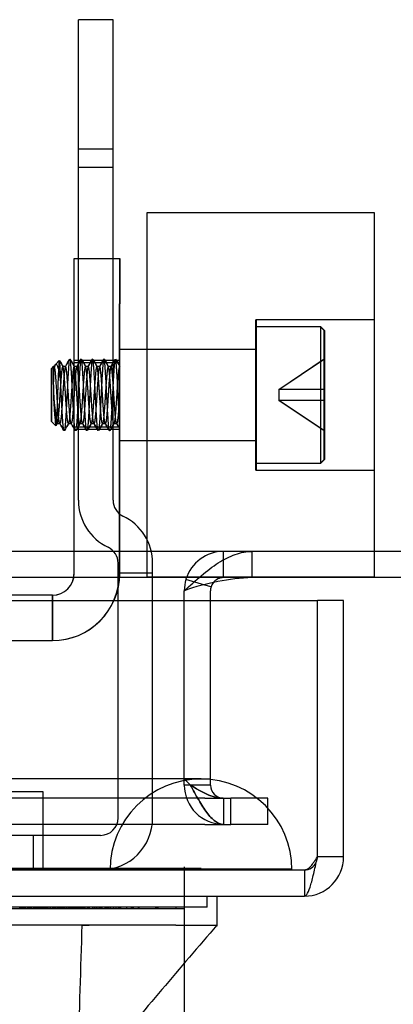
# Model space of a CAD drawing. Header units: inches. Extents: x 1 to 240, y -1 to 159.
# Tile 61 of 111: x 79.91 to 80.94, y 137.38 to 140.08. Entities that reach past the tile are written whole.
import ezdxf
from ezdxf.enums import TextEntityAlignment as Align
from ezdxf.lldxf.tags import DXFTag

# ---------------------------------------------------------------- set-up
doc = ezdxf.new("R2010")
doc.units = ezdxf.units.IN
doc.header["$MEASUREMENT"] = 0
for name, color, linetype in [('COM43543', 7, 'Continuous'), ('COM43575', 7, 'Continuous'), ('COM54932', 7, 'Continuous'), ('COM56175', 7, 'Continuous'), ('COM70219', 7, 'Continuous'), ('COM70657-14', 7, 'Continuous'), ('Default', 7, 'Continuous'), ('HAN13060', 7, 'Continuous'), ('HAN_NUT', 7, 'Continuous'), ('LAB20180', 7, 'Continuous'), ('ROL87452', 7, 'Continuous'), ('SCS86714', 7, 'Continuous')]:
    doc.layers.add(name, color=color, linetype=linetype)
doc.styles.add('SEACAD_Times_New_Roman', font='times.ttf')
tags = doc.linetypes.add('HIDDEN2', pattern=[0.1875, 0.125, -0.0625]).pattern_tags.tags
tags[6:7] = [DXFTag(74, 4), DXFTag(75, 0), DXFTag(340, '0'), DXFTag(46, 0.0), DXFTag(50, 0.0), DXFTag(44, 0.0), DXFTag(45, 0.0)]
tags[4:5] = [DXFTag(74, 4), DXFTag(75, 0), DXFTag(340, '0'), DXFTag(46, 0.0), DXFTag(50, 0.0), DXFTag(44, 0.0), DXFTag(45, 0.0)]
doc.dimstyles.new('HAMMOND_(STH_-_240x160)', dxfattribs={"dimtxt": 1, "dimasz": 1.25, "dimexe": 0.5, "dimexo": 0.5, "dimgap": 0.25, "dimtad": 0, "dimtih": 1, "dimtoh": 1, "dimzin": 0, "dimdsep": 46, "dimtxsty": 'SEACAD_Times_New_Roman', "dimblk1": '_SE_FILLED', "dimblk2": '_SE_FILLED', "dimsah": 1, "dimcen": 0.5, "dimadec": 0, "dimazin": 0, "dimtfac": 0.8, "dimtofl": 0, "dimtmove": 0, "dimatfit": 3, "dimfxl": 1, "dimtolj": 1, "dimtzin": 0, "dimarcsym": 0})

# ---------------------------------------------------------------- blocks, each defined once
blk = doc.blocks.new('SE4')
at = {"layer": 'COM43543', "color": 7, "linetype": 'HIDDEN2'}
for p, q in [((82.9288, 138.6197), (51.872, 138.6197)), ((80.5526, 138.5477), (80.5526, 138.6197)), ((80.3657, 137.9947), (80.3657, 138.4845)), ((80.3827, 137.9777), (80.3657, 137.9947)), ((80.4219, 137.9417), (53.0596, 137.9417)), ((80.4219, 137.9417), (80.4939, 137.9417)), ((80.4737, 137.9417), (80.4737, 137.8697)), ((80.4939, 137.8697), (80.4939, 137.9417)), ((80.4219, 137.8697), (53.0596, 137.8697)), ((80.4219, 137.8697), (80.4939, 137.8697))]:
    blk.add_line(p, q, dxfattribs=at)
at = {"layer": 'COM43543', "color": 7, "linetype": 'Continuous'}
for p, q in [((82.9288, 138.5477), (51.872, 138.5477)), ((80.3657, 138.4845), (80.3657, 138.5117))]:
    blk.add_line(p, q, dxfattribs=at)
blk.add_arc((80.5754, 137.9261), 0.622, 92.1027, 109.7042, dxfattribs=at)
at = {"layer": 'COM43543', "color": 7, "linetype": 'HIDDEN2'}
for points, knots in [([(80.3657, 138.5117), (80.3813, 138.5258), (80.3969, 138.5399), (80.428, 138.566), (80.4436, 138.578), (80.4747, 138.598), (80.4903, 138.606), (80.5214, 138.6168), (80.537, 138.6197), (80.5526, 138.6197)], [0, 0, 0, 0, 0.25, 0.25, 0.5, 0.5, 0.75, 0.75, 1, 1, 1, 1]), ([(80.4728, 137.8697), (80.4653, 137.8699), (80.4578, 137.8729), (80.4428, 137.8839), (80.4353, 137.8919), (80.4202, 137.9119), (80.4127, 137.9238), (80.3977, 137.9497), (80.3902, 137.9637), (80.3827, 137.9777)], [0, 0, 0, 0, 0.25, 0.25, 0.5, 0.5, 0.75, 0.75, 1, 1, 1, 1]), ([(80.4728, 137.9417), (80.4578, 137.9418), (80.4428, 137.9458), (80.4127, 137.959), (80.3977, 137.9683), (80.3827, 137.9777)], [0, 0, 0, 0, 0.5, 0.5, 1, 1, 1, 1]), ([(80.3827, 137.9777), (80.3902, 137.9637), (80.3977, 137.9497), (80.4127, 137.9238), (80.4202, 137.9119), (80.4353, 137.8919), (80.4428, 137.8839), (80.4578, 137.8729), (80.4653, 137.8699), (80.4728, 137.8697)], [0, 0, 0, 0, 0.25, 0.25, 0.5, 0.5, 0.75, 0.75, 1, 1, 1, 1]), ([(80.3827, 137.9777), (80.3977, 137.9683), (80.4127, 137.959), (80.4428, 137.9458), (80.4578, 137.9418), (80.4728, 137.9417)], [0, 0, 0, 0, 0.5, 0.5, 1, 1, 1, 1])]:
    blk.add_open_spline(points, degree=3, knots=knots, dxfattribs=at)
at = {"layer": 'COM43575', "color": 7, "linetype": 'HIDDEN2'}
for p, q in [((80.4737, 138.5477), (80.4737, 138.6197)), ((80.4225, 138.5271), (80.3703, 138.5429)), ((80.4377, 137.9947), (80.4377, 138.4845)), ((80.3657, 137.9777), (80.3657, 137.9947)), ((80.3657, 137.9947), (80.4377, 137.9947)), ((80.4377, 137.9777), (80.4377, 137.9947)), ((80.4377, 137.9777), (80.3657, 137.9777)), ((80.4737, 137.9417), (80.4737, 137.8697)), ((80.5189, 137.9417), (80.4939, 137.9417)), ((80.5957, 137.9417), (80.5189, 137.9417)), ((80.5957, 137.8697), (80.5957, 137.9417)), ((80.5189, 137.8697), (80.4939, 137.8697)), ((80.5957, 137.8697), (80.5189, 137.8697))]:
    blk.add_line(p, q, dxfattribs=at)
at = {"layer": 'COM43575', "color": 7, "linetype": 'Continuous'}
for p, q in [((80.4392, 138.5221), (80.4225, 138.5271)), ((80.4377, 138.4845), (80.4377, 138.5117))]:
    blk.add_line(p, q, dxfattribs=at)
at = {"layer": 'COM43575', "color": 7, "linetype": 'HIDDEN2'}
for centre, radius, start, end in [((80.4737, 138.5117), 0.108, 90, 163.1868), ((80.4737, 138.5117), 0.108, 163.1868, 180), ((80.4737, 138.5117), 0.036, 90, 142.7979), ((80.4737, 137.9777), 0.108, 180, 270), ((80.4737, 137.9777), 0.036, 180, 270)]:
    blk.add_arc(centre, radius, start, end, dxfattribs=at)
at = {"layer": 'COM43575', "color": 7, "linetype": 'Continuous'}
for start, end in [(163.1868, 180), (142.7979, 163.1868)]:
    blk.add_arc((80.4737, 138.5117), 0.036, start, end, dxfattribs=at)
at = {"layer": 'COM54932', "color": 7, "linetype": 'HIDDEN2'}
for p, q in [((80.0747, 138.76), (80.0747, 140.0805)), ((80.1697, 140.0805), (80.0747, 140.0805)), ((80.1697, 138.76), (80.1697, 140.0805)), ((80.1697, 139.7245), (80.0747, 139.7245)), ((80.1697, 139.6745), (80.0747, 139.6745)), ((80.1837, 137.8875), (80.1837, 138.5875)), ((80.2787, 137.8875), (80.2787, 138.5875)), ((80.2787, 138.5595), (80.1837, 138.5595)), ((80.1357, 137.8395), (79.1857, 137.8395)), ((79.9507, 137.7445), (79.9507, 137.8395))]:
    blk.add_line(p, q, dxfattribs=at)
for centre, radius, start, end in [((80.2177, 138.76), 0.143, 180, 244.5756), ((80.2177, 138.76), 0.048, 180, 244.5756), ((80.1357, 138.5875), 0.143, 0, 64.5756), ((80.1357, 138.5875), 0.048, 0, 64.5756), ((80.1357, 137.8875), 0.048, 270, 0), ((80.1357, 137.8875), 0.143, 270, 0)]:
    blk.add_arc(centre, radius, start, end, dxfattribs=at)
at = {"layer": 'COM56175', "color": 7, "linetype": 'HIDDEN2'}
for p, q in [((80.0627, 139.4245), (80.1877, 139.4245)), ((80.0627, 139.2995), (80.0627, 139.4245)), ((80.0632, 139.2995), (80.0632, 139.4245)), ((80.1877, 139.4245), (80.1882, 139.4245)), ((80.1877, 139.4245), (80.1877, 139.2995)), ((80.1882, 139.4245), (80.1882, 139.2995)), ((80.0627, 138.5595), (80.0627, 139.2995)), ((80.0632, 138.5595), (80.0632, 139.2995)), ((80.1877, 138.5595), (80.1877, 139.2995)), ((80.1882, 138.5595), (80.1882, 139.2995)), ((80.1877, 139.1445), (80.0627, 139.1445)), ((80.1877, 139.1375), (80.0627, 139.1375)), ((80.1882, 139.1445), (80.1877, 139.1445)), ((80.1882, 139.1375), (80.1877, 139.1375)), ((80.0627, 138.9615), (80.1877, 138.9615)), ((80.1877, 138.9545), (80.0627, 138.9545)), ((80.1877, 138.9615), (80.1882, 138.9615)), ((80.1882, 138.9545), (80.1877, 138.9545)), ((80.0027, 138.4995), (79.614, 138.4995)), ((80.0032, 138.4995), (80.0027, 138.4995)), ((80.0027, 138.4995), (80.0027, 138.3745)), ((80.0032, 138.4995), (80.0032, 138.3745)), ((79.614, 138.3745), (80.0027, 138.3745)), ((80.0027, 138.3745), (80.0032, 138.3745))]:
    blk.add_line(p, q, dxfattribs=at)
for centre, radius in [((80.0027, 138.5595), 0.185), ((80.0027, 138.5595), 0.06), ((80.0032, 138.5595), 0.185), ((80.0032, 138.5595), 0.06)]:
    blk.add_arc(centre, radius, 270, 0, dxfattribs=at)
at = {"layer": 'COM70219', "color": 7, "linetype": 'HIDDEN2'}
for p, q in [((80.1617, 137.9945), (53.3227, 137.9945)), ((80.4117, 137.9945), (80.1617, 137.9945)), ((80.1617, 137.7485), (53.3227, 137.7485)), ((80.1617, 137.7465), (53.3227, 137.7465)), ((80.1617, 137.7455), (53.3227, 137.7455)), ((80.4117, 137.7485), (80.1617, 137.7485)), ((80.6607, 137.7465), (80.1617, 137.7465)), ((80.6607, 137.7455), (80.1617, 137.7455)), ((80.1627, 137.7465), (80.4117, 137.7485)), ((80.1627, 137.7455), (80.1627, 137.7465)), ((80.4117, 137.7485), (80.6607, 137.7465)), ((80.6607, 137.7465), (80.6607, 137.7455))]:
    blk.add_line(p, q, dxfattribs=at)
blk.add_arc((80.4117, 137.7445), 0.25, 0, 180, dxfattribs=at)
at = {"layer": 'COM70657-14', "color": 7, "linetype": 'Continuous'}
for p, q in [((52.7508, 138.4845), (80.7316, 138.4845)), ((80.7316, 137.7805), (80.7316, 138.4845)), ((80.8037, 138.4845), (80.7317, 138.4845)), ((80.7317, 137.7805), (80.7317, 138.4845)), ((80.8037, 137.7805), (80.8037, 138.4845)), ((80.8037, 137.7805), (80.7317, 137.7805)), ((52.7867, 137.6725), (80.6957, 137.6725))]:
    blk.add_line(p, q, dxfattribs=at)
at = {"layer": 'COM70657-14', "color": 7, "linetype": 'HIDDEN2'}
for p, q in [((52.7867, 137.7445), (80.6957, 137.7445)), ((80.6957, 137.7445), (80.6957, 137.6725))]:
    blk.add_line(p, q, dxfattribs=at)
at = {"layer": 'COM70657-14', "color": 7, "linetype": 'Continuous'}
for radius, start in [(0.108, 270), (0.036, 335.9777)]:
    blk.add_arc((80.6957, 137.7805), radius, start, 0, dxfattribs=at)
at = {"layer": 'COM70657-14', "color": 7, "linetype": 'HIDDEN2'}
blk.add_arc((80.6957, 137.7805), 0.036, 270, 335.9777, dxfattribs=at)
at = {"layer": 'COM70657-14', "color": 7, "linetype": 'Continuous'}
blk.add_open_spline([(80.6957, 137.6725), (80.6987, 137.6725), (80.7017, 137.6753), (80.7077, 137.6862), (80.7107, 137.6942), (80.7166, 137.7142), (80.7196, 137.7261), (80.7256, 137.7523), (80.7286, 137.7664), (80.7316, 137.7805)], degree=3, knots=[0, 0, 0, 0, 0.25, 0.25, 0.5, 0.5, 0.75, 0.75, 1, 1, 1, 1], dxfattribs=at)
at = {"layer": 'COM70657-14', "color": 7, "linetype": 'HIDDEN2'}
blk.add_open_spline([(80.6957, 137.7445), (80.6987, 137.7445), (80.7017, 137.7455), (80.7077, 137.7491), (80.7107, 137.7517), (80.7166, 137.7584), (80.7196, 137.7624), (80.7256, 137.7711), (80.7286, 137.7758), (80.7316, 137.7805)], degree=3, knots=[0, 0, 0, 0, 0.25, 0.25, 0.5, 0.5, 0.75, 0.75, 1, 1, 1, 1], dxfattribs=at)
at = {"layer": 'HAN13060', "color": 7, "linetype": 'Continuous'}
for p, q in [((80.4556, 137.5896), (80.4556, 137.6725)), ((80.0842, 137.5925), (78.4669, 137.5925)), ((80.2645, 137.5925), (80.0842, 137.5925)), ((80.3422, 137.5925), (80.2645, 137.5925)), ((80.3422, 137.5925), (80.4555, 137.5925))]:
    blk.add_line(p, q, dxfattribs=at)
at = {"layer": 'HAN13060', "color": 7, "linetype": 'HIDDEN2'}
blk.add_line((80.0842, 137.5925), (80.1041, 137.5925), dxfattribs=at)
at = {"layer": 'HAN13060', "color": 7, "linetype": 'Continuous'}
blk.add_arc((93.2711, 126.4568), 16.9778, 139.01202, 140.58069, dxfattribs=at)
blk.add_open_spline([(80.0842, 137.5925), (80.0805, 137.4742), (80.0767, 137.3559), (80.073, 137.2375)], degree=3, dxfattribs=at)
at = {"layer": 'HAN_NUT', "color": 7, "linetype": 'HIDDEN2'}
for p, q in [((79.9777, 137.9595), (79.6717, 137.9595)), ((79.9777, 137.7445), (79.9777, 137.9595))]:
    blk.add_line(p, q, dxfattribs=at)
at = {"layer": 'LAB20180', "color": 7, "linetype": 'Continuous'}
for p, q in [((80.4287, 137.6425), (80.4287, 137.6725)), ((80.4287, 137.6425), (78.1787, 137.6425)), ((80.2407, 137.6375), (78.3667, 137.6375)), ((79.9198, 137.6369), (79.9198, 137.6375)), ((79.9548, 137.6369), (79.9548, 137.6375)), ((79.9706, 137.6369), (79.9706, 137.6375)), ((79.9726, 137.6375), (79.9726, 137.6369)), ((79.982, 137.6369), (79.982, 137.6375)), ((80.0557, 137.6369), (80.0557, 137.6375)), ((80.0598, 137.6369), (80.0598, 137.6375)), ((80.069, 137.6375), (80.069, 137.6369)), ((80.0838, 137.6369), (80.0838, 137.6375)), ((80.1053, 137.6369), (80.1053, 137.6375)), ((80.1381, 137.6369), (80.1381, 137.6375)), ((80.1634, 137.6369), (80.1634, 137.6375)), ((80.2395, 137.6369), (80.2395, 137.6375)), ((80.3662, 137.6375), (80.2407, 137.6375)), ((80.3662, 137.6375), (80.3662, 137.6425))]:
    blk.add_line(p, q, dxfattribs=at)
at = {"layer": 'LAB20180', "color": 7, "linetype": 'HIDDEN2'}
for p, q in [((79.9198, 137.6375), (79.9198, 137.6432)), ((79.9271, 137.6369), (79.9271, 137.6432)), ((79.9402, 137.6369), (79.9402, 137.6432)), ((79.9516, 137.6369), (79.9516, 137.6432)), ((79.9548, 137.6375), (79.9548, 137.6432)), ((79.9648, 137.6369), (79.9648, 137.6432)), ((79.9688, 137.6369), (79.9688, 137.6432)), ((79.9706, 137.6375), (79.9706, 137.6432)), ((79.9726, 137.6432), (79.9726, 137.6375)), ((79.982, 137.6375), (79.982, 137.6432)), ((79.985, 137.6432), (79.985, 137.6369)), ((80.0425, 137.6369), (80.0425, 137.6432)), ((80.0473, 137.6369), (80.0473, 137.6432)), ((80.0557, 137.6375), (80.0557, 137.6432)), ((80.0598, 137.6375), (80.0598, 137.6432)), ((80.0679, 137.6369), (80.0679, 137.6432)), ((80.069, 137.6432), (80.069, 137.6375)), ((80.0806, 137.6432), (80.0806, 137.6369)), ((80.0838, 137.6375), (80.0838, 137.6432)), ((80.0928, 137.6369), (80.0928, 137.6432)), ((80.1053, 137.6375), (80.1053, 137.6432)), ((80.1265, 137.6369), (80.1265, 137.6432)), ((80.1381, 137.6375), (80.1381, 137.6432)), ((80.1509, 137.6369), (80.1509, 137.6432)), ((80.1634, 137.6375), (80.1634, 137.6432)), ((80.2263, 137.6369), (80.2263, 137.6432)), ((80.2395, 137.6375), (80.2395, 137.6432)), ((79.914, 137.6375), (79.914, 137.6425)), ((79.915, 137.6375), (79.915, 137.6425)), ((79.916, 137.6375), (79.916, 137.6425)), ((79.9175, 137.6375), (79.9175, 137.6425)), ((79.9207, 137.6375), (79.9207, 137.6425)), ((79.9213, 137.6375), (79.9213, 137.6425)), ((79.9243, 137.6375), (79.9243, 137.6425)), ((79.9245, 137.6375), (79.9245, 137.6425)), ((79.926, 137.6375), (79.926, 137.6425)), ((79.9273, 137.6375), (79.9273, 137.6425)), ((79.9282, 137.6375), (79.9282, 137.6425)), ((79.9282, 137.6375), (79.9282, 137.6425)), ((79.9286, 137.6375), (79.9286, 137.6425)), ((79.9291, 137.6375), (79.9291, 137.6425)), ((79.93, 137.6375), (79.93, 137.6425)), ((79.936, 137.6375), (79.936, 137.6425)), ((79.9375, 137.6375), (79.9375, 137.6425)), ((79.9397, 137.6375), (79.9397, 137.6425)), ((79.9397, 137.6375), (79.9397, 137.6425)), ((79.9399, 137.6375), (79.9399, 137.6425)), ((79.9413, 137.6375), (79.9413, 137.6425)), ((79.942, 137.6375), (79.942, 137.6425)), ((79.9421, 137.6375), (79.9421, 137.6425)), ((79.9421, 137.6375), (79.9421, 137.6425)), ((79.9427, 137.6375), (79.9427, 137.6425)), ((79.9433, 137.6375), (79.9433, 137.6425)), ((79.9449, 137.6375), (79.9449, 137.6425)), ((79.9454, 137.6375), (79.9454, 137.6425)), ((79.9467, 137.6375), (79.9467, 137.6425)), ((79.9542, 137.6375), (79.9542, 137.6425)), ((79.9544, 137.6375), (79.9544, 137.6425)), ((79.9547, 137.6375), (79.9547, 137.6425)), ((79.9548, 137.6375), (79.9548, 137.6425)), ((79.9559, 137.6375), (79.9559, 137.6425)), ((79.9566, 137.6375), (79.9566, 137.6425)), ((79.9569, 137.6375), (79.9569, 137.6425)), ((79.9575, 137.6375), (79.9575, 137.6425)), ((79.9587, 137.6375), (79.9587, 137.6425)), ((79.9611, 137.6375), (79.9611, 137.6425)), ((79.9627, 137.6375), (79.9627, 137.6425)), ((79.9644, 137.6375), (79.9644, 137.6425)), ((79.9657, 137.6375), (79.9657, 137.6425)), ((79.9687, 137.6375), (79.9687, 137.6425)), ((79.9691, 137.6375), (79.9691, 137.6425)), ((79.9702, 137.6375), (79.9702, 137.6425)), ((79.9717, 137.6375), (79.9717, 137.6425)), ((79.9726, 137.6375), (79.9726, 137.6425)), ((79.9736, 137.6375), (79.9736, 137.6425)), ((79.9738, 137.6375), (79.9738, 137.6425)), ((79.9746, 137.6375), (79.9746, 137.6425)), ((79.9747, 137.6375), (79.9747, 137.6425)), ((79.9757, 137.6375), (79.9757, 137.6425)), ((79.9764, 137.6375), (79.9764, 137.6425)), ((79.9767, 137.6375), (79.9767, 137.6425)), ((79.9775, 137.6375), (79.9775, 137.6425)), ((79.9799, 137.6375), (79.9799, 137.6425)), ((79.982, 137.6375), (79.982, 137.6425)), ((79.9845, 137.6375), (79.9845, 137.6425)), ((79.9848, 137.6375), (79.9848, 137.6425)), ((79.985, 137.6375), (79.985, 137.6425)), ((79.9852, 137.6375), (79.9852, 137.6425)), ((79.9885, 137.6375), (79.9885, 137.6425)), ((79.9889, 137.6375), (79.9889, 137.6425)), ((79.9898, 137.6375), (79.9898, 137.6425)), ((79.9911, 137.6375), (79.9911, 137.6425)), ((79.9968, 137.6375), (79.9968, 137.6425)), ((79.9981, 137.6375), (79.9981, 137.6425)), ((79.9992, 137.6375), (79.9992, 137.6425)), ((80.0047, 137.6375), (80.0047, 137.6425)), ((80.0052, 137.6375), (80.0052, 137.6425)), ((80.0063, 137.6375), (80.0063, 137.6425)), ((80.0073, 137.6375), (80.0073, 137.6425)), ((80.0079, 137.6375), (80.0079, 137.6425)), ((80.0093, 137.6375), (80.0093, 137.6425)), ((80.0108, 137.6375), (80.0108, 137.6425)), ((80.0112, 137.6375), (80.0112, 137.6425)), ((80.0122, 137.6375), (80.0122, 137.6425)), ((80.0129, 137.6375), (80.0129, 137.6425)), ((80.0171, 137.6375), (80.0171, 137.6425)), ((80.0206, 137.6375), (80.0206, 137.6425)), ((80.0206, 137.6375), (80.0206, 137.6425)), ((80.0216, 137.6375), (80.0216, 137.6425)), ((80.0221, 137.6375), (80.0221, 137.6425)), ((80.0252, 137.6375), (80.0252, 137.6425)), ((80.0258, 137.6375), (80.0258, 137.6425)), ((80.0278, 137.6375), (80.0278, 137.6425)), ((80.0286, 137.6375), (80.0286, 137.6425)), ((80.0287, 137.6375), (80.0287, 137.6425)), ((80.0297, 137.6375), (80.0297, 137.6425)), ((80.0307, 137.6375), (80.0307, 137.6425)), ((80.0333, 137.6375), (80.0333, 137.6425)), ((80.0368, 137.6375), (80.0368, 137.6425)), ((80.041, 137.6375), (80.041, 137.6425)), ((80.0417, 137.6375), (80.0417, 137.6425)), ((80.0428, 137.6375), (80.0428, 137.6425)), ((80.0473, 137.6375), (80.0473, 137.6425)), ((80.0507, 137.6375), (80.0507, 137.6425)), ((80.0511, 137.6375), (80.0511, 137.6425)), ((80.0514, 137.6375), (80.0514, 137.6425)), ((80.0529, 137.6375), (80.0529, 137.6425)), ((80.0538, 137.6375), (80.0538, 137.6425)), ((80.0551, 137.6375), (80.0551, 137.6425)), ((80.0556, 137.6375), (80.0556, 137.6425)), ((80.0589, 137.6375), (80.0589, 137.6425)), ((80.0616, 137.6375), (80.0616, 137.6425)), ((80.0655, 137.6375), (80.0655, 137.6425)), ((80.0676, 137.6375), (80.0676, 137.6425)), ((80.0677, 137.6375), (80.0677, 137.6425)), ((80.0709, 137.6375), (80.0709, 137.6425)), ((80.0711, 137.6375), (80.0711, 137.6425)), ((80.0732, 137.6375), (80.0732, 137.6425)), ((80.0739, 137.6375), (80.0739, 137.6425)), ((80.074, 137.6375), (80.074, 137.6425)), ((80.0747, 137.6375), (80.0747, 137.6425)), ((80.0754, 137.6375), (80.0754, 137.6425)), ((80.0769, 137.6375), (80.0769, 137.6425)), ((80.0804, 137.6375), (80.0804, 137.6425)), ((80.0842, 137.6375), (80.0842, 137.6425)), ((80.0869, 137.6375), (80.0869, 137.6425)), ((80.087, 137.6375), (80.087, 137.6425)), ((80.0878, 137.6375), (80.0878, 137.6425)), ((80.0904, 137.6375), (80.0904, 137.6425)), ((80.0931, 137.6375), (80.0931, 137.6425)), ((80.0993, 137.6375), (80.0993, 137.6425)), ((80.0996, 137.6375), (80.0996, 137.6425)), ((80.1024, 137.6375), (80.1024, 137.6425)), ((80.1033, 137.6375), (80.1033, 137.6425)), ((80.1143, 137.6375), (80.1143, 137.6425)), ((80.1189, 137.6375), (80.1189, 137.6425)), ((80.1237, 137.6375), (80.1237, 137.6425)), ((80.125, 137.6375), (80.125, 137.6425)), ((80.1259, 137.6375), (80.1259, 137.6425)), ((80.1263, 137.6375), (80.1263, 137.6425)), ((80.1314, 137.6375), (80.1314, 137.6425)), ((80.1317, 137.6375), (80.1317, 137.6425)), ((80.1338, 137.6375), (80.1338, 137.6425)), ((80.1353, 137.6375), (80.1353, 137.6425)), ((80.1354, 137.6375), (80.1354, 137.6425)), ((80.1362, 137.6375), (80.1362, 137.6425)), ((80.1375, 137.6375), (80.1375, 137.6425)), ((80.1375, 137.6375), (80.1375, 137.6425)), ((80.1377, 137.6375), (80.1377, 137.6425)), ((80.1381, 137.6375), (80.1381, 137.6425)), ((80.1397, 137.6375), (80.1397, 137.6425)), ((80.1478, 137.6375), (80.1478, 137.6425)), ((80.148, 137.6375), (80.148, 137.6425)), ((80.1528, 137.6375), (80.1528, 137.6425)), ((80.1556, 137.6375), (80.1556, 137.6425)), ((80.1563, 137.6375), (80.1563, 137.6425)), ((80.1595, 137.6375), (80.1595, 137.6425)), ((80.1708, 137.6375), (80.1708, 137.6425)), ((80.1722, 137.6375), (80.1722, 137.6425)), ((80.1781, 137.6375), (80.1781, 137.6425)), ((80.1851, 137.6375), (80.1851, 137.6425)), ((80.1887, 137.6375), (80.1887, 137.6425)), ((80.1901, 137.6375), (80.1901, 137.6425)), ((80.1909, 137.6375), (80.1909, 137.6425)), ((80.191, 137.6375), (80.191, 137.6425)), ((80.2077, 137.6375), (80.2077, 137.6425)), ((80.2201, 137.6375), (80.2201, 137.6425)), ((80.2229, 137.6375), (80.2229, 137.6425)), ((80.2412, 137.6375), (80.2412, 137.6425)), ((80.287, 137.6375), (80.287, 137.6425)), ((80.2914, 137.6375), (80.2914, 137.6425)), ((80.2941, 137.6375), (80.2941, 137.6425)), ((80.3432, 137.6375), (80.3432, 137.6425))]:
    blk.add_line(p, q, dxfattribs=at)
at = {"layer": 'ROL87452', "color": 7, "linetype": 'HIDDEN2'}
for p, q in [((80.2627, 139.5495), (80.2627, 138.5495)), ((80.8877, 139.5495), (80.2627, 139.5495)), ((80.2632, 138.5495), (80.2632, 139.5495)), ((80.8882, 139.5495), (80.8877, 139.5495)), ((80.8877, 139.5495), (80.8877, 138.5495)), ((80.8882, 138.5495), (80.8882, 139.5495)), ((80.5627, 138.843), (80.5627, 139.256)), ((80.8877, 139.256), (80.5627, 139.256)), ((80.5632, 139.256), (80.5632, 138.843)), ((80.8882, 139.256), (80.8877, 139.256)), ((80.5627, 139.1745), (80.2627, 139.1745)), ((80.5632, 139.1745), (80.5627, 139.1745)), ((80.2627, 138.9245), (80.5627, 138.9245)), ((80.5627, 138.9245), (80.5632, 138.9245)), ((80.5627, 138.843), (80.8877, 138.843)), ((80.8877, 138.843), (80.8882, 138.843)), ((80.2627, 138.5495), (80.8877, 138.5495)), ((80.8877, 138.5495), (80.8882, 138.5495))]:
    blk.add_line(p, q, dxfattribs=at)
at = {"layer": 'SCS86714', "color": 7, "linetype": 'HIDDEN2'}
for p, q in [((80.7402, 139.237), (80.5627, 139.237)), ((80.7407, 139.237), (80.7402, 139.237)), ((80.7402, 139.237), (80.7402, 138.862)), ((80.7502, 139.227), (80.7402, 139.237)), ((80.7407, 138.862), (80.7407, 139.237)), ((80.7507, 139.227), (80.7407, 139.237)), ((80.7502, 138.872), (80.7502, 139.227)), ((80.7507, 139.227), (80.7507, 138.872)), ((80.5627, 139.1745), (80.1877, 139.1745)), ((80.5632, 139.1745), (80.5627, 139.1745)), ((80.0098, 139.1311), (80.0075, 139.1271)), ((80.0103, 139.1311), (80.008, 139.1271)), ((80.022, 139.144), (80.0113, 139.1333)), ((80.0225, 139.144), (80.0118, 139.1333)), ((80.6252, 139.0645), (80.7502, 139.1485)), ((80.6257, 139.0645), (80.7507, 139.1485)), ((80.0056, 139.1276), (80.0002, 139.1222)), ((80.0002, 139.1222), (80.0002, 138.9769)), ((80.0061, 139.1276), (80.0007, 139.1222)), ((80.0007, 138.9769), (80.0007, 139.1222)), ((80.0056, 139.1276), (80.0056, 139.0855)), ((80.008, 139.1276), (80.0056, 139.1276)), ((80.0061, 139.1276), (80.0061, 139.0855)), ((80.0393, 139.1276), (80.0315, 139.1276)), ((80.0398, 139.1276), (80.0393, 139.1276)), ((80.0705, 139.1276), (80.0627, 139.1276)), ((80.071, 139.1276), (80.0705, 139.1276)), ((80.1018, 139.1276), (80.094, 139.1276)), ((80.1023, 139.1276), (80.1018, 139.1276)), ((80.133, 139.1276), (80.1252, 139.1276)), ((80.1335, 139.1276), (80.133, 139.1276)), ((80.1643, 139.1276), (80.1565, 139.1276)), ((80.1648, 139.1276), (80.1643, 139.1276)), ((80.1877, 139.1276), (80.1877, 139.1276)), ((80.1882, 139.1276), (80.1882, 139.1276)), ((80.6252, 139.0645), (80.6252, 139.0345)), ((80.7502, 139.0645), (80.6252, 139.0645)), ((80.6257, 139.0645), (80.6257, 139.0345)), ((80.7507, 139.0645), (80.7502, 139.0645)), ((80.7502, 139.0345), (80.6252, 139.0345)), ((80.7502, 138.9505), (80.6252, 139.0345)), ((80.7507, 138.9505), (80.6257, 139.0345)), ((80.7507, 139.0345), (80.7502, 139.0345)), ((80.0002, 138.9769), (80.0121, 138.965)), ((80.0007, 138.9769), (80.0126, 138.965)), ((80.0129, 138.966), (80.0164, 138.9719)), ((80.0134, 138.966), (80.0169, 138.9719)), ((80.0158, 138.9714), (80.0236, 138.9714)), ((80.0236, 138.9714), (80.0241, 138.9714)), ((80.0471, 138.9714), (80.0549, 138.9714)), ((80.0549, 138.9714), (80.0554, 138.9714)), ((80.0783, 138.9714), (80.0861, 138.9714)), ((80.0861, 138.9714), (80.0866, 138.9714)), ((80.1096, 138.9714), (80.1174, 138.9714)), ((80.1174, 138.9714), (80.1179, 138.9714)), ((80.1408, 138.9714), (80.1486, 138.9714)), ((80.1486, 138.9714), (80.1491, 138.9714)), ((80.1721, 138.9714), (80.1799, 138.9714)), ((80.1799, 138.9714), (80.1804, 138.9714)), ((80.1877, 138.9245), (80.5627, 138.9245)), ((80.5627, 138.9245), (80.5632, 138.9245)), ((80.5627, 138.862), (80.7402, 138.862)), ((80.7402, 138.862), (80.7502, 138.872)), ((80.7402, 138.862), (80.7407, 138.862)), ((80.7407, 138.862), (80.7507, 138.872))]:
    blk.add_line(p, q, dxfattribs=at)
for centre, radius, start, end in [((79.6306, 139.0886), 0.3954, 358.9347, 8.0593), ((97.5239, 149.2852), 20.2275, 210.09251, 210.14499), ((97.5244, 149.2852), 20.2275, 210.09251, 210.14499), ((58.7861, 151.468), 24.5758, 329.8575, 329.91247), ((58.7866, 151.468), 24.5758, 329.8575, 329.91247), ((101.5049, 151.5776), 24.7944, 210.08774, 210.14221), ((101.5054, 151.5776), 24.7944, 210.08774, 210.14221), ((58.614, 151.5859), 24.8109, 329.8578, 329.91224), ((58.6145, 151.5859), 24.8109, 329.8578, 329.91224), ((99.9694, 150.6691), 22.9832, 210.08625, 210.14501), ((99.9699, 150.6691), 22.9832, 210.08625, 210.14501), ((58.7265, 151.5388), 24.7169, 329.85769, 329.91233), ((58.727, 151.5388), 24.7169, 329.85769, 329.91233), ((101.9532, 151.8013), 25.2403, 210.08809, 210.14158), ((101.9537, 151.8013), 25.2403, 210.08809, 210.14158), ((59.512, 151.1014), 23.8451, 329.85649, 329.91313), ((59.5125, 151.1014), 23.8451, 329.85649, 329.91192), ((102.5723, 152.1424), 25.9199, 210.08906, 210.14118), ((102.5728, 152.1424), 25.9199, 210.08906, 210.14118), ((59.8829, 150.9044), 23.4524, 329.85583, 329.91341), ((59.8834, 150.9044), 23.4524, 329.85583, 329.91341), ((101.5651, 151.54), 24.7194, 210.0877, 210.14235), ((101.5656, 151.54), 24.7194, 210.0877, 210.14235), ((81.0996, 139.0838), 1.094, 179.9095, 186.2344), ((80.6735, 139.0877), 0.6679, 180.1935, 190.0297), ((58.9383, 126.7284), 24.3818, 30.08748, 30.14284), ((58.9388, 126.7284), 24.3818, 30.08748, 30.14284), ((101.232, 126.6707), 24.497, 149.85741, 149.91255), ((101.2325, 126.6707), 24.497, 149.85741, 149.91255), ((58.2943, 126.3368), 25.1624, 30.08806, 30.14173), ((58.2948, 126.3368), 25.1624, 30.08806, 30.14173), ((100.3672, 127.1903), 23.4611, 149.85592, 149.91348), ((100.3677, 127.1903), 23.4611, 149.85592, 149.91348), ((58.0442, 126.1736), 25.4877, 30.08847, 30.14147), ((58.0447, 126.1736), 25.4877, 30.08847, 30.14147), ((100.6217, 127.0607), 23.7193, 149.85602, 149.91294), ((100.6222, 127.0607), 23.7193, 149.85602, 149.91294), ((58.1548, 126.2196), 25.396, 30.08845, 30.14165), ((58.1553, 126.2196), 25.396, 30.08845, 30.14165), ((102.6324, 125.9128), 26.0074, 149.85908, 149.91102), ((102.6329, 125.9128), 26.0074, 149.85908, 149.91102), ((58.4713, 126.385), 25.0662, 30.0881, 30.142), ((58.4718, 126.385), 25.0662, 30.0881, 30.142), ((102.0505, 126.2684), 25.2987, 149.8582, 149.91161), ((102.051, 126.2684), 25.2987, 149.8582, 149.91161), ((63.4585, 129.2615), 19.336, 30.09825, 30.14516), ((63.459, 129.2615), 19.336, 30.09825, 30.14516)]:
    blk.add_arc(centre, radius, start, end, dxfattribs=at)
for centre, start_param in [((80.0061, 139.0492), 0.00156), ((80.0066, 139.0492), 0.112389)]:
    blk.add_ellipse(centre, major_axis=(0.002, 0.0784), ratio=0.060246, start_param=start_param, end_param=0.479194, dxfattribs=at)
blk.add_open_spline([(80.01, 139.1315), (80.0105, 139.1323), (80.0109, 139.1328), (80.0113, 139.1333)], degree=3, dxfattribs=at)
for points, knots in [([(80.0113, 139.1333), (80.0115, 139.1335), (80.0121, 139.134), (80.013, 139.1341), (80.014, 139.1338), (80.0156, 139.1321), (80.0172, 139.1285), (80.0191, 139.1222), (80.0204, 139.1161), (80.0216, 139.1098), (80.0225, 139.104), (80.024, 139.0951), (80.0252, 139.0867), (80.0259, 139.0813)], [0, 0, 0, 0, 0.050451, 0.108766, 0.175183, 0.249968, 0.408243, 0.499514, 0.624295, 0.69297, 0.749376, 0.836599, 1, 1, 1, 1]), ([(80.022, 139.144), (80.0216, 139.1436), (80.0212, 139.1407), (80.0204, 139.1306), (80.0199, 139.1234), (80.0191, 139.1058), (80.0187, 139.0954), (80.0179, 139.0731), (80.0175, 139.0612), (80.0166, 139.0378), (80.0162, 139.0263), (80.0154, 139.0052), (80.015, 138.9957), (80.0142, 138.9802), (80.0138, 138.9742), (80.0129, 138.9663), (80.0125, 138.9645), (80.0121, 138.965)], [0, 0, 0, 0, 0.125, 0.125, 0.25, 0.25, 0.375, 0.375, 0.5, 0.5, 0.625, 0.625, 0.75, 0.75, 0.875, 0.875, 1, 1, 1, 1]), ([(80.0056, 139.1189), (80.0059, 139.1198), (80.0064, 139.1216), (80.0071, 139.1241), (80.0078, 139.1264), (80.0083, 139.1277), (80.0086, 139.1283)], [0, 0, 0, 0, 0.123295, 0.2476891, 0.3731829, 0.4997773, 0.4997773, 0.4997773, 0.4997773])]:
    blk.add_open_spline(points, degree=3, knots=knots, dxfattribs=at)
for points, weights, knots in [([(80.0487, 139.1374), (80.0478, 139.1302), (80.0471, 139.1191), (80.0451, 139.0903), (80.0432, 139.0495), (80.0412, 139.0088), (80.0393, 138.98), (80.0376, 138.9546), (80.0358, 138.9515)], [0.963300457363, 0.969136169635, 1, 0.923879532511, 1, 0.923879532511, 1, 0.932477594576, 0.984746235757], [0.859375, 0.859375, 0.859375, 0.86916419, 0.86916419, 0.89330759, 0.89330759, 0.91745099, 0.91745099, 0.93886731, 0.93886731, 0.93886731]), ([(80.067, 138.9515), (80.0668, 138.9511), (80.0666, 138.9511), (80.0647, 138.9511), (80.0627, 138.98), (80.0608, 139.0088), (80.0588, 139.0495), (80.0569, 139.0903), (80.0549, 139.1191), (80.0529, 139.1479), (80.051, 139.1479), (80.0508, 139.1479), (80.0506, 139.1476)], [0.984333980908, 0.991134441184, 1, 0.923879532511, 1, 0.923879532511, 1, 0.923879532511, 1, 0.923879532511, 1, 0.991410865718, 0.984760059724], [0.7456353, 0.7456353, 0.7456353, 0.7484472, 0.7484472, 0.7725906, 0.7725906, 0.796734, 0.796734, 0.8208774, 0.8208774, 0.8450208, 0.8450208, 0.847745, 0.847745, 0.847745]), ([(80.0818, 139.1476), (80.0801, 139.1444), (80.0783, 139.1191), (80.0764, 139.0903), (80.0744, 139.0495), (80.0725, 139.0088), (80.0705, 138.98), (80.0697, 138.9685), (80.0689, 138.9613)], [0.984771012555, 0.932461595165, 1, 0.923879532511, 1, 0.923879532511, 1, 0.968247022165, 0.962984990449], [0.6545956, 0.6545956, 0.6545956, 0.676017, 0.676017, 0.7001604, 0.7001604, 0.7243038, 0.7243038, 0.734375, 0.734375, 0.734375]), ([(80.0974, 138.9515), (80.0957, 138.9546), (80.094, 138.98), (80.092, 139.0088), (80.0901, 139.0495), (80.0881, 139.0903), (80.0861, 139.1191), (80.0844, 139.1442), (80.0827, 139.1475)], [0.984772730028, 0.932460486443, 1, 0.923879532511, 1, 0.923879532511, 1, 0.932990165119, 0.983959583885], [0.55802165, 0.55802165, 0.55802165, 0.5794434, 0.5794434, 0.6035868, 0.6035868, 0.6277302, 0.6277302, 0.64898395, 0.64898395, 0.64898395]), ([(80.1119, 139.1428), (80.1107, 139.1354), (80.1096, 139.1191), (80.1076, 139.0903), (80.1057, 139.0495), (80.1037, 139.0088), (80.1018, 138.98), (80.1001, 138.9548), (80.0983, 138.9515)], [0.963035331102, 0.955482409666, 1, 0.923879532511, 1, 0.923879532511, 1, 0.932922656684, 0.984062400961], [0.46875, 0.46875, 0.46875, 0.4828698, 0.4828698, 0.5070132, 0.5070132, 0.5311566, 0.5311566, 0.55243176, 0.55243176, 0.55243176]), ([(80.1287, 138.9515), (80.1269, 138.9546), (80.1252, 138.98), (80.1233, 139.0088), (80.1213, 139.0495), (80.1194, 139.0903), (80.1174, 139.1191), (80.1154, 139.1479), (80.1135, 139.1479), (80.1133, 139.1479), (80.1131, 139.1475)], [0.984920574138, 0.932365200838, 1, 0.923879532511, 1, 0.923879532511, 1, 0.923879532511, 1, 0.991251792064, 0.98451437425], [0.36484424, 0.36484424, 0.36484424, 0.38629621, 0.38629621, 0.4104396, 0.4104396, 0.434583, 0.434583, 0.4587264, 0.4587264, 0.4615011, 0.4615011, 0.4615011]), ([(80.1608, 138.9515), (80.1606, 138.9511), (80.1604, 138.9511), (80.1584, 138.9511), (80.1565, 138.98), (80.1545, 139.0088), (80.1526, 139.0495), (80.1506, 139.0903), (80.1486, 139.1191), (80.1467, 139.1479), (80.1447, 139.1479), (80.1428, 139.1479), (80.1408, 139.1191), (80.1389, 139.0903), (80.1369, 139.0495), (80.135, 139.0088), (80.133, 138.98), (80.1313, 138.9545), (80.1295, 138.9515)], [0.984900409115, 0.991501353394, 1, 0.923879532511, 1, 0.923879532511, 1, 0.923879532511, 1, 0.923879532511, 1, 0.923879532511, 1, 0.923879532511, 1, 0.923879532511, 1, 0.932074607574, 0.98537440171], [0.1663101, 0.1663101, 0.1663101, 0.1690056, 0.1690056, 0.193149, 0.193149, 0.2172924, 0.2172924, 0.2414358, 0.2414358, 0.2655792, 0.2655792, 0.2897226, 0.2897226, 0.313866, 0.313866, 0.3380094, 0.3380094, 0.3595535, 0.3595535, 0.3595535]), ([(80.1756, 139.1475), (80.1738, 139.1443), (80.1721, 139.1191), (80.1701, 139.0903), (80.1682, 139.0495), (80.1662, 139.0088), (80.1643, 138.98), (80.1634, 138.9669), (80.1624, 138.9595)], [0.984174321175, 0.932849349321, 1, 0.923879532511, 1, 0.923879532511, 1, 0.964096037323, 0.96206192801], [0.075277, 0.075277, 0.075277, 0.09657541, 0.09657541, 0.12071881, 0.12071881, 0.14486221, 0.14486221, 0.15625, 0.15625, 0.15625]), ([(80.1877, 138.9799), (80.1877, 138.98), (80.1877, 138.98), (80.1858, 139.0088), (80.1838, 139.0495), (80.1819, 139.0903), (80.1799, 139.1191), (80.1782, 139.1444), (80.1764, 139.1475)], [0.999988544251, 0.999994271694, 1, 0.923879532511, 1, 0.923879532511, 1, 0.932583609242, 0.98458240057], [0, 0, 0, 0.00000182, 0.00000182, 0.02414522, 0.02414522, 0.04828862, 0.04828862, 0.06967131, 0.06967131, 0.06967131]), ([(80.0236, 138.9714), (80.0217, 138.9714), (80.0197, 138.9943), (80.0178, 139.0172), (80.0158, 139.0495), (80.0139, 139.0819), (80.0119, 139.1048), (80.01, 139.1276), (80.008, 139.1276)], [1, 0.923879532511, 1, 0.923879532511, 1, 0.923879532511, 1, 0.923879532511, 1], [0, 0, 0, 0.25, 0.25, 0.5, 0.5, 0.75, 0.75, 1, 1, 1]), ([(80.0315, 139.1276), (80.0295, 139.1276), (80.0276, 139.1048), (80.0256, 139.0819), (80.0236, 139.0495), (80.0217, 139.0172), (80.0197, 138.9943), (80.0178, 138.9714), (80.0158, 138.9714)], [1, 0.923879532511, 1, 0.923879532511, 1, 0.923879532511, 1, 0.923879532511, 1], [0, 0, 0, 0.25, 0.25, 0.5, 0.5, 0.75, 0.75, 1, 1, 1]), ([(80.0393, 139.1276), (80.0373, 139.1276), (80.0354, 139.1048), (80.0334, 139.0819), (80.0315, 139.0495), (80.0295, 139.0172), (80.0276, 138.9943), (80.0256, 138.9714), (80.0236, 138.9714)], [1, 0.923879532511, 1, 0.923879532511, 1, 0.923879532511, 1, 0.923879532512, 1], [0, 0, 0, 0.25, 0.25, 0.5, 0.5, 0.75, 0.75, 1, 1, 1]), ([(80.0471, 138.9714), (80.0451, 138.9714), (80.0432, 138.9943), (80.0412, 139.0172), (80.0393, 139.0495), (80.0373, 139.0819), (80.0354, 139.1048), (80.0334, 139.1276), (80.0315, 139.1276)], [1, 0.923879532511, 1, 0.923879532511, 1, 0.923879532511, 1, 0.923879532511, 1], [0, 0, 0, 0.25, 0.25, 0.5, 0.5, 0.75, 0.75, 1, 1, 1]), ([(80.0549, 138.9714), (80.0529, 138.9714), (80.051, 138.9943), (80.049, 139.0172), (80.0471, 139.0495), (80.0451, 139.0819), (80.0432, 139.1048), (80.0412, 139.1276), (80.0393, 139.1276)], [1, 0.923879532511, 1, 0.923879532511, 1, 0.923879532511, 1, 0.923879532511, 1], [0, 0, 0, 0.25, 0.25, 0.5, 0.5, 0.75, 0.75, 1, 1, 1]), ([(80.0627, 139.1276), (80.0608, 139.1276), (80.0588, 139.1048), (80.0569, 139.0819), (80.0549, 139.0495), (80.0529, 139.0172), (80.051, 138.9943), (80.049, 138.9714), (80.0471, 138.9714)], [1, 0.923879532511, 1, 0.923879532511, 1, 0.923879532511, 1, 0.923879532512, 1], [0, 0, 0, 0.25, 0.25, 0.5, 0.5, 0.75, 0.75, 1, 1, 1]), ([(80.0705, 139.1276), (80.0686, 139.1276), (80.0666, 139.1048), (80.0647, 139.0819), (80.0627, 139.0495), (80.0608, 139.0172), (80.0588, 138.9943), (80.0569, 138.9714), (80.0549, 138.9714)], [1, 0.923879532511, 1, 0.923879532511, 1, 0.923879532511, 1, 0.923879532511, 1], [0, 0, 0, 0.25, 0.25, 0.5, 0.5, 0.75, 0.75, 1, 1, 1]), ([(80.0783, 138.9714), (80.0764, 138.9714), (80.0744, 138.9943), (80.0725, 139.0172), (80.0705, 139.0495), (80.0686, 139.0819), (80.0666, 139.1048), (80.0649, 139.1244), (80.0632, 139.1272)], [1, 0.923879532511, 1, 0.923879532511, 1, 0.923879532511, 1, 0.933900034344, 0.982597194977], [0, 0, 0, 0.25, 0.25, 0.5, 0.5, 0.75, 0.75, 0.96709, 0.96709, 0.96709]), ([(80.0861, 138.9714), (80.0842, 138.9714), (80.0822, 138.9943), (80.0803, 139.0172), (80.0783, 139.0495), (80.0764, 139.0819), (80.0744, 139.1048), (80.0725, 139.1276), (80.0705, 139.1276)], [1, 0.923879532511, 1, 0.923879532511, 1, 0.923879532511, 1, 0.923879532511, 1], [0, 0, 0, 0.25, 0.25, 0.5, 0.5, 0.75, 0.75, 1, 1, 1]), ([(80.094, 139.1276), (80.092, 139.1276), (80.0901, 139.1048), (80.0881, 139.0819), (80.0861, 139.0495), (80.0842, 139.0172), (80.0822, 138.9943), (80.0803, 138.9714), (80.0783, 138.9714)], [1, 0.923879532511, 1, 0.923879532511, 1, 0.923879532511, 1, 0.923879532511, 1], [0, 0, 0, 0.25, 0.25, 0.5, 0.5, 0.75, 0.75, 1, 1, 1]), ([(80.1018, 139.1276), (80.0998, 139.1276), (80.0979, 139.1048), (80.0959, 139.0819), (80.094, 139.0495), (80.092, 139.0172), (80.0901, 138.9943), (80.0881, 138.9714), (80.0861, 138.9714)], [1, 0.923879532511, 1, 0.923879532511, 1, 0.923879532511, 1, 0.923879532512, 0.999999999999], [0, 0, 0, 0.25, 0.25, 0.5, 0.5, 0.75, 0.75, 1, 1, 1]), ([(80.1096, 138.9714), (80.1076, 138.9714), (80.1057, 138.9943), (80.1037, 139.0172), (80.1018, 139.0495), (80.0998, 139.0819), (80.0979, 139.1048), (80.0959, 139.1276), (80.094, 139.1276)], [1, 0.923879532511, 1, 0.923879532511, 1, 0.923879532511, 1, 0.923879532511, 1], [0, 0, 0, 0.25, 0.25, 0.5, 0.5, 0.75, 0.75, 1, 1, 1]), ([(80.1174, 138.9714), (80.1154, 138.9714), (80.1135, 138.9943), (80.1115, 139.0172), (80.1096, 139.0495), (80.1076, 139.0819), (80.1057, 139.1048), (80.1037, 139.1276), (80.1018, 139.1276)], [1, 0.923879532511, 1, 0.923879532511, 1, 0.923879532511, 1, 0.923879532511, 1], [0, 0, 0, 0.25, 0.25, 0.5, 0.5, 0.75, 0.75, 1, 1, 1]), ([(80.1252, 139.1276), (80.1233, 139.1276), (80.1213, 139.1048), (80.1194, 139.0819), (80.1174, 139.0495), (80.1154, 139.0172), (80.1135, 138.9943), (80.1115, 138.9714), (80.1096, 138.9714)], [1, 0.923879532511, 1, 0.923879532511, 1, 0.923879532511, 1, 0.923879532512, 0.999999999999], [0, 0, 0, 0.25, 0.25, 0.5, 0.5, 0.75, 0.75, 1, 1, 1]), ([(80.133, 139.1276), (80.1311, 139.1276), (80.1291, 139.1048), (80.1272, 139.0819), (80.1252, 139.0495), (80.1233, 139.0172), (80.1213, 138.9943), (80.1194, 138.9714), (80.1174, 138.9714)], [1, 0.923879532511, 1, 0.923879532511, 1, 0.923879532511, 1, 0.923879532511, 1], [0, 0, 0, 0.25, 0.25, 0.5, 0.5, 0.75, 0.75, 1, 1, 1]), ([(80.1408, 138.9714), (80.1389, 138.9714), (80.1369, 138.9943), (80.135, 139.0172), (80.133, 139.0495), (80.1311, 139.0819), (80.1291, 139.1048), (80.1272, 139.1276), (80.1252, 139.1276)], [1, 0.923879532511, 1, 0.923879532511, 1, 0.923879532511, 1, 0.923879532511, 1], [0, 0, 0, 0.25, 0.25, 0.5, 0.5, 0.75, 0.75, 1, 1, 1]), ([(80.1486, 138.9714), (80.1467, 138.9714), (80.1447, 138.9943), (80.1428, 139.0172), (80.1408, 139.0495), (80.1389, 139.0819), (80.1369, 139.1048), (80.135, 139.1276), (80.133, 139.1276)], [1, 0.923879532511, 1, 0.923879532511, 1, 0.923879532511, 1, 0.923879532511, 1], [0, 0, 0, 0.25, 0.25, 0.5, 0.5, 0.75, 0.75, 1, 1, 1]), ([(80.1565, 139.1276), (80.1545, 139.1276), (80.1526, 139.1048), (80.1506, 139.0819), (80.1486, 139.0495), (80.1467, 139.0172), (80.1447, 138.9943), (80.1428, 138.9714), (80.1408, 138.9714)], [1, 0.923879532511, 1, 0.923879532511, 1, 0.923879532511, 1, 0.923879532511, 1], [0, 0, 0, 0.25, 0.25, 0.5, 0.5, 0.75, 0.75, 1, 1, 1]), ([(80.1643, 139.1276), (80.1623, 139.1276), (80.1604, 139.1048), (80.1584, 139.0819), (80.1565, 139.0495), (80.1545, 139.0172), (80.1526, 138.9943), (80.1506, 138.9714), (80.1486, 138.9714)], [1, 0.923879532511, 1, 0.923879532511, 1, 0.923879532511, 1, 0.923879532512, 1], [0, 0, 0, 0.25, 0.25, 0.5, 0.5, 0.75, 0.75, 1, 1, 1]), ([(80.1721, 138.9714), (80.1701, 138.9714), (80.1682, 138.9943), (80.1662, 139.0172), (80.1643, 139.0495), (80.1623, 139.0819), (80.1604, 139.1048), (80.1584, 139.1276), (80.1565, 139.1276)], [1, 0.923879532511, 1, 0.923879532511, 1, 0.923879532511, 1, 0.923879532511, 1], [0, 0, 0, 0.25, 0.25, 0.5, 0.5, 0.75, 0.75, 1, 1, 1]), ([(80.1799, 138.9714), (80.1779, 138.9714), (80.176, 138.9943), (80.174, 139.0172), (80.1721, 139.0495), (80.1701, 139.0819), (80.1682, 139.1048), (80.1662, 139.1276), (80.1643, 139.1276)], [1, 0.923879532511, 1, 0.923879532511, 1, 0.923879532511, 1, 0.923879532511, 1], [0, 0, 0, 0.25, 0.25, 0.5, 0.5, 0.75, 0.75, 1, 1, 1]), ([(80.1877, 139.1276), (80.1858, 139.1276), (80.1838, 139.1048), (80.1819, 139.0819), (80.1799, 139.0495), (80.1779, 139.0172), (80.176, 138.9943), (80.174, 138.9714), (80.1721, 138.9714)], [1, 0.923879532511, 1, 0.923879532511, 1, 0.923879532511, 1, 0.923879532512, 1], [0, 0, 0, 0.25, 0.25, 0.5, 0.5, 0.75, 0.75, 1, 1, 1]), ([(80.0349, 138.9515), (80.0332, 138.9547), (80.0315, 138.98), (80.0295, 139.0088), (80.0276, 139.0495), (80.0268, 139.0658), (80.0259, 139.0813)], [0.984376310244, 0.932717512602, 1, 0.923879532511, 1, 0.968096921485, 0.96293583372], [0.94439756, 0.94439756, 0.94439756, 0.96573779, 0.96573779, 0.98988119, 0.98988119, 1, 1, 1]), ([(80.1877, 139.0495), (80.1858, 139.0172), (80.1838, 138.9943), (80.1819, 138.9714), (80.1799, 138.9714)], [1, 0.923879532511, 1, 0.923879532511, 1], [0, 0, 0, 0.5, 0.5, 1, 1, 1])]:
    blk.add_rational_spline(points, weights, degree=2, knots=knots, dxfattribs=at)
blk = doc.blocks.new('DMBLK3165')
at = {"layer": 'Default', "linetype": 'Continuous'}
for points in [[(54.3658, 134.5052), (54.3658, 134.9218), (53.1158, 134.7135)], [(79.1157, 134.5052), (80.3657, 134.7135), (79.1157, 134.9218)]]:
    blk.add_hatch(color=7, dxfattribs=at).paths.add_polyline_path(points)
at = {"layer": 'Default', "color": 7, "linetype": 'Continuous'}
for p, q in [((80.3657, 137.7532), (80.3657, 134.2135)), ((53.1158, 137.7447), (53.1158, 134.2135)), ((53.1158, 134.7135), (63.1443, 134.7135)), ((70.3372, 134.7135), (80.3657, 134.7135))]:
    blk.add_line(p, q, dxfattribs=at)
at = {"layer": 'Default', "color": 7, "linetype": 'Continuous', "style": 'SEACAD_Times_New_Roman'}
for s, p in [('27.25', (65.0346, 135.2135)), ('DOOR', (64.6436, 133.7135)), ('OPENING', (63.4943, 132.2135))]:
    blk.add_text(s, height=1, dxfattribs=at).set_placement(p, align=Align.TOP_LEFT)
blk = doc.blocks.new('_SE_FILLED')
at = {"color": 0}
blk.add_line((0, 0), (-1, 0), dxfattribs=at)
blk.add_solid([(0, 0), (-1, -0.1665), (-1, 0.1665), (0, 0)], dxfattribs=at)

msp = doc.modelspace()

# ---------------------------------------------------------------- block references
at = {"layer": 'Default'}
msp.add_blockref('SE4', (0, 0), dxfattribs=at)

# ---------------------------------------------------------------- dimensions: what is measured, and where the dimension line sits
at = {"layer": 'Default', "color": 7, "linetype": 'Continuous'}
dim = msp.add_linear_dim(base=(53.1158, 134.7135), p1=(53.1158, 138.2447), p2=(80.3657, 138.2532), angle=0.0179, text='\\A1;<>\\PDOOR\\XOPENING', dimstyle='HAMMOND_(STH_-_240x160)', dxfattribs=at)
dim.commit()
dim.dimension.update_dxf_attribs({"geometry": 'DMBLK3165', "text_midpoint": (66.7408, 134.7135), "dimtype": 161})

doc.saveas('drawing.dxf')
